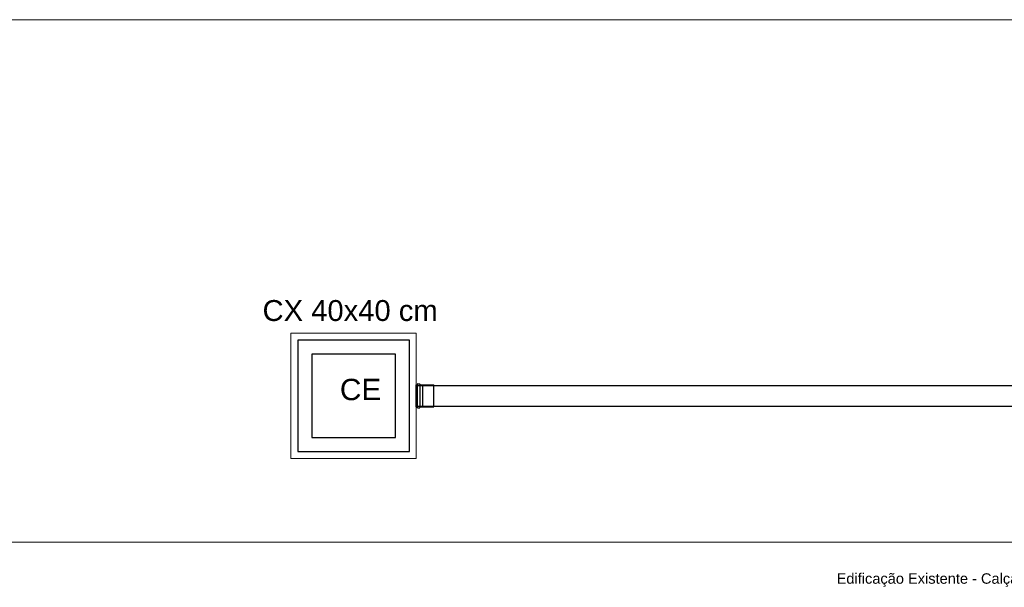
# Model space of a CAD drawing. Header units: millimetres. Extents: x 252 to 294, y 11.7 to 33.4.
# Tile 24 of 32: x 269.3 to 278.7, y 28 to 33.4. Entities that reach past the tile are written whole.
import ezdxf

# ---------------------------------------------------------------- set-up
doc = ezdxf.new("R2010")
doc.units = ezdxf.units.MM
doc.header["$LTSCALE"] = 10
doc.linetypes.add('DASHED', pattern=[1.905, 1.27, -0.635])
doc.linetypes.add('JIS_02_1.2', pattern=[0.25, 0.125, -0.125])
for name, color, linetype in [('A-DETL', 251, 'Continuous'), ('A-FLOR', 252, 'Continuous'), ('DI-Tabelas', 251, 'Continuous'), ('Simbolos', 251, 'Continuous'), ('Simbolos_int', 251, 'Continuous'), ('TQ-Condutos', 251, 'Continuous'), ('TQ-Textos conduto', 251, 'Continuous')]:
    doc.layers.add(name, color=color, linetype=linetype)
doc.layers.add('IFC-IfcSlab-Contorno', color=250, linetype='Continuous', lineweight=5)
doc.layers.add('TQ-Caixa de alvenaria', color=9, linetype='Continuous', lineweight=18)
doc.styles.add('ARIAL', font='arial.ttf')

msp = doc.modelspace()

# ---------------------------------------------------------------- linework, layer by layer
at = {"layer": 'A-DETL', "linetype": 'Continuous', "lineweight": 5}
msp.add_line((292.0308, 33.4136), (252.0308, 33.4136), dxfattribs=at)
at = {"layer": 'A-FLOR', "lineweight": 5}
msp.add_line((279.6908, 28.4136), (263.6106, 28.4136), dxfattribs=at)
at = {"layer": 'IFC-IfcSlab-Contorno', "lineweight": 5}
msp.add_line((278.7008, 28.4136), (263.6105, 28.4136), dxfattribs=at)
at = {"layer": 'Simbolos'}
for p, q in [((273.0508, 29.7071), (273.0508, 29.9201)), ((273.0508, 29.9201), (273.0596, 29.9201)), ((273.0508, 29.7071), (273.0508, 29.9201)), ((273.0508, 29.9201), (273.0596, 29.9201)), ((273.0631, 29.9274), (273.0616, 29.9215)), ((273.0631, 29.9274), (273.0616, 29.9215)), ((273.0651, 29.9289), (273.084, 29.9289)), ((273.0651, 29.9289), (273.084, 29.9289)), ((273.086, 29.927), (273.0864, 29.9219)), ((273.086, 29.927), (273.0864, 29.9219)), ((273.0884, 29.9201), (273.1126, 29.9201)), ((273.0884, 29.9201), (273.1126, 29.9201)), ((273.1126, 29.9201), (273.1131, 29.9196)), ((273.1126, 29.9201), (273.1131, 29.9196)), ((273.1131, 29.9196), (273.2178, 29.9196)), ((273.1131, 29.9196), (273.2178, 29.9196)), ((273.0508, 29.7071), (273.0596, 29.7071)), ((273.0508, 29.7071), (273.0596, 29.7071)), ((273.0631, 29.6997), (273.0616, 29.7056)), ((273.0631, 29.6997), (273.0616, 29.7056)), ((273.0651, 29.6983), (273.084, 29.6983)), ((273.0651, 29.6983), (273.084, 29.6983)), ((273.086, 29.7001), (273.0864, 29.7052)), ((273.086, 29.7001), (273.0864, 29.7052)), ((273.0884, 29.7071), (273.1126, 29.7071)), ((273.0884, 29.7071), (273.1126, 29.7071)), ((273.1126, 29.7071), (273.1131, 29.7076)), ((273.1126, 29.7071), (273.1131, 29.7076)), ((273.1131, 29.7076), (273.2178, 29.7076)), ((273.1131, 29.7076), (273.2178, 29.7076))]:
    msp.add_line(p, q, dxfattribs=at)
at = {"layer": 'Simbolos', "linetype": 'Continuous'}
msp.add_lwpolyline([(271.9174, 29.2802), (272.9841, 29.2802), (272.9841, 30.3469), (271.9174, 30.3469), (271.9174, 29.2802), (271.9174, 29.2802)], dxfattribs=at)
at = {"layer": 'Simbolos'}
for points in [[(273.0596, 29.9201), (273.0599, 29.9201), (273.0602, 29.9202), (273.0605, 29.9203), (273.0607, 29.9204), (273.061, 29.9206), (273.0612, 29.9208), (273.0613, 29.921), (273.0615, 29.9213), (273.0616, 29.9216)], [(273.0596, 29.9201), (273.0599, 29.9201), (273.0602, 29.9202), (273.0605, 29.9203), (273.0607, 29.9204), (273.061, 29.9206), (273.0612, 29.9208), (273.0613, 29.921), (273.0615, 29.9213), (273.0616, 29.9216)], [(273.0651, 29.9289), (273.0648, 29.9288), (273.0645, 29.9288), (273.0642, 29.9287), (273.064, 29.9285), (273.0637, 29.9284), (273.0635, 29.9282), (273.0634, 29.9279), (273.0632, 29.9277), (273.0631, 29.9274)], [(273.0651, 29.9289), (273.0648, 29.9288), (273.0645, 29.9288), (273.0642, 29.9287), (273.064, 29.9285), (273.0637, 29.9284), (273.0635, 29.9282), (273.0634, 29.9279), (273.0632, 29.9277), (273.0631, 29.9274)], [(273.086, 29.927), (273.0859, 29.9274), (273.0858, 29.9277), (273.0856, 29.928), (273.0854, 29.9282), (273.0852, 29.9285), (273.0849, 29.9286), (273.0846, 29.9288), (273.0843, 29.9288), (273.084, 29.9289)], [(273.086, 29.927), (273.0859, 29.9274), (273.0858, 29.9277), (273.0856, 29.928), (273.0854, 29.9282), (273.0852, 29.9285), (273.0849, 29.9286), (273.0846, 29.9288), (273.0843, 29.9288), (273.084, 29.9289)], [(273.0864, 29.9219), (273.0865, 29.9216), (273.0866, 29.9213), (273.0867, 29.921), (273.0869, 29.9207), (273.0872, 29.9205), (273.0875, 29.9203), (273.0878, 29.9202), (273.0881, 29.9201), (273.0884, 29.9201)], [(273.0864, 29.9219), (273.0865, 29.9216), (273.0866, 29.9213), (273.0867, 29.921), (273.0869, 29.9207), (273.0872, 29.9205), (273.0875, 29.9203), (273.0878, 29.9202), (273.0881, 29.9201), (273.0884, 29.9201)], [(273.0616, 29.7056), (273.0615, 29.7059), (273.0613, 29.7061), (273.0612, 29.7064), (273.061, 29.7066), (273.0607, 29.7067), (273.0605, 29.7069), (273.0602, 29.707), (273.0599, 29.707), (273.0596, 29.7071)], [(273.0616, 29.7056), (273.0615, 29.7059), (273.0613, 29.7061), (273.0612, 29.7064), (273.061, 29.7066), (273.0607, 29.7067), (273.0605, 29.7069), (273.0602, 29.707), (273.0599, 29.707), (273.0596, 29.7071)], [(273.0631, 29.6998), (273.0632, 29.6995), (273.0634, 29.6992), (273.0635, 29.699), (273.0637, 29.6988), (273.064, 29.6986), (273.0642, 29.6985), (273.0645, 29.6984), (273.0648, 29.6983), (273.0651, 29.6983)], [(273.0631, 29.6998), (273.0632, 29.6995), (273.0634, 29.6992), (273.0635, 29.699), (273.0637, 29.6988), (273.064, 29.6986), (273.0642, 29.6985), (273.0645, 29.6984), (273.0648, 29.6983), (273.0651, 29.6983)], [(273.084, 29.6983), (273.0843, 29.6983), (273.0846, 29.6984), (273.0849, 29.6985), (273.0852, 29.6987), (273.0854, 29.6989), (273.0856, 29.6992), (273.0858, 29.6995), (273.0859, 29.6998), (273.086, 29.7001)], [(273.084, 29.6983), (273.0843, 29.6983), (273.0846, 29.6984), (273.0849, 29.6985), (273.0852, 29.6987), (273.0854, 29.6989), (273.0856, 29.6992), (273.0858, 29.6995), (273.0859, 29.6998), (273.086, 29.7001)], [(273.0884, 29.7071), (273.0881, 29.707), (273.0878, 29.707), (273.0875, 29.7068), (273.0872, 29.7067), (273.0869, 29.7064), (273.0867, 29.7062), (273.0866, 29.7059), (273.0865, 29.7056), (273.0864, 29.7052)], [(273.0884, 29.7071), (273.0881, 29.707), (273.0878, 29.707), (273.0875, 29.7068), (273.0872, 29.7067), (273.0869, 29.7064), (273.0867, 29.7062), (273.0866, 29.7059), (273.0865, 29.7056), (273.0864, 29.7052)]]:
    msp.add_lwpolyline(points, dxfattribs=at)
at = {"layer": 'Simbolos_int'}
for p, q in [((273.0612, 29.7071), (273.0612, 29.9201)), ((273.0612, 29.7071), (273.0612, 29.9201)), ((273.0866, 29.7071), (273.0866, 29.9201)), ((273.0866, 29.7071), (273.0866, 29.9201)), ((273.1131, 29.7076), (273.1131, 29.9196)), ((273.1131, 29.7076), (273.1131, 29.9196)), ((273.2178, 29.7076), (273.2178, 29.9196)), ((273.2178, 29.7076), (273.2178, 29.9196))]:
    msp.add_line(p, q, dxfattribs=at)
at = {"layer": 'Simbolos_int', "linetype": 'DASHED'}
msp.add_lwpolyline([(272.0508, 29.4136), (272.8508, 29.4136), (272.8508, 30.2136), (272.0508, 30.2136), (272.0508, 29.4136), (272.0508, 29.4136)], dxfattribs=at)
at = {"layer": 'TQ-Caixa de alvenaria', "linetype": 'Continuous'}
for p, q in [((271.8508, 30.4136), (271.8508, 29.2136)), ((273.0508, 30.4136), (271.8508, 30.4136)), ((273.0508, 29.2136), (273.0508, 30.4136)), ((271.8508, 29.2136), (273.0508, 29.2136))]:
    msp.add_line(p, q, dxfattribs=at)
at = {"layer": 'TQ-Caixa de alvenaria', "linetype": 'JIS_02_1.2'}
for p, q in [((272.0508, 30.2136), (272.0508, 29.4136)), ((272.8508, 30.2136), (272.0508, 30.2136)), ((272.8508, 29.4136), (272.8508, 30.2136)), ((272.0508, 29.4136), (272.8508, 29.4136))]:
    msp.add_line(p, q, dxfattribs=at)
at = {"layer": 'TQ-Condutos'}
for p, q in [((273.0508, 29.9136), (294.0307, 29.9136)), ((273.0508, 29.9136), (294.0307, 29.9136)), ((273.0508, 29.7136), (294.0307, 29.7136)), ((273.0508, 29.7136), (294.0307, 29.7136))]:
    msp.add_line(p, q, dxfattribs=at)

# ---------------------------------------------------------------- texts
at = {"layer": 'DI-Tabelas', "insert": (278.0226, 27.9838), "char_height": 0.1, "width": 2.189177, "attachment_point": 8, "line_spacing_factor": 0.6, "style": 'ARIAL'}
msp.add_mtext('Edificação Existente - Calçada', dxfattribs=at)
at = {"layer": 'Simbolos', "insert": (272.319, 29.769), "char_height": 0.20428, "width": 0.793158, "attachment_point": 7, "line_spacing_factor": 0.6, "style": 'ARIAL'}
msp.add_mtext('CE', dxfattribs=at)
at = {"layer": 'TQ-Textos conduto', "insert": (273.2556, 30.5269), "char_height": 0.2, "width": 1.761515, "attachment_point": 9, "line_spacing_factor": 0.6, "style": 'ARIAL'}
msp.add_mtext('CX 40x40 cm', dxfattribs=at)

doc.saveas('drawing.dxf')
